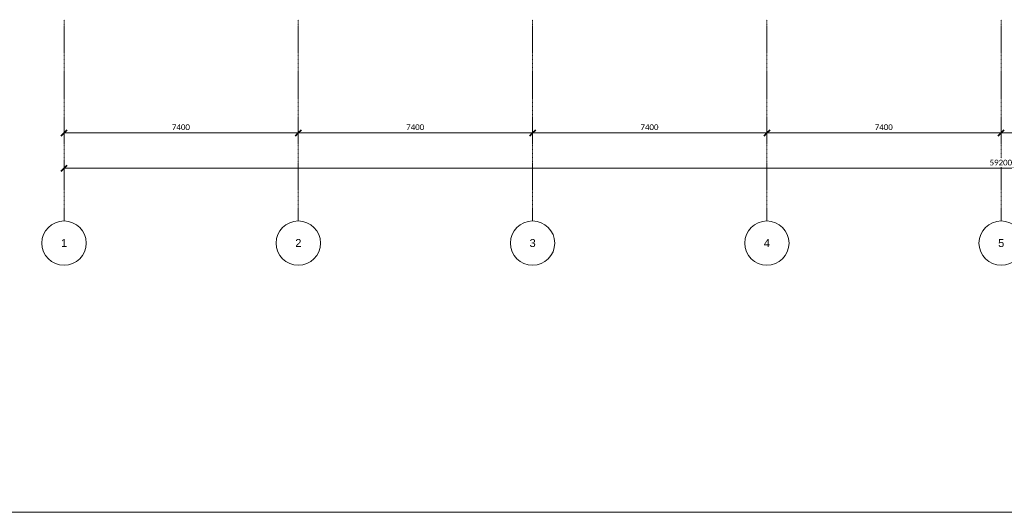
# Model space of a CAD drawing. Header units: millimetres. Extents: x 73705 to 433105, y 109410 to 279410.
# Tile 38 of 90: x 219681 to 250781, y 109410 to 124965. Entities that reach past the tile are written whole.
import ezdxf

# ---------------------------------------------------------------- set-up
doc = ezdxf.new("R2010")
doc.units = ezdxf.units.MM
doc.linetypes.add('Stramienlijn', pattern=[14, 8, -2, 2, -2])
for name, color, linetype, lineweight in [('A-ANNO-DIMS', 211, 'Continuous', 9), ('A-ANNO-DIMS-100', 211, 'Continuous', 9), ('A-DETL', 90, 'Continuous', 9), ('G-ANNO-TEXT', 231, 'Continuous', 9)]:
    doc.layers.add(name, color=color, linetype=linetype, lineweight=lineweight)
doc.styles.add('Arial', font='arial.ttf', dxfattribs={"height": 250})
doc.styles.add('Calibri', font='calibri.ttf', dxfattribs={"height": 180})
doc.dimstyles.new('maatvoering', dxfattribs={"dimscale": 304.8, "dimtxt": 211.922716, "dimasz": 0.656168, "dimexe": 0.328084, "dimexo": 0.0625, "dimgap": 0.065617, "dimtad": 1, "dimdec": 0, "dimzin": 0, "dimdsep": 46, "dimtxsty": 'Calibri', "dimblk1": 'OBLIQUE', "dimblk2": 'OBLIQUE', "dimsah": 1, "dimcen": 0.09, "dimazin": 0, "dimtfac": 1, "dimtdec": 4, "dimtix": 1, "dimtmove": 0, "dimatfit": 3, "dimfxl": 0.82021, "dimfxlon": 1, "dimtvp": 1, "dimtfill": 1, "dimtolj": 1, "dimtzin": 0, "dimarcsym": 2})

# ---------------------------------------------------------------- blocks, each defined once
blk = doc.blocks.new('DIMBLOCK99-BEGANE GROND')
at = {"layer": 'A-ANNO-DIMS-100'}
for p, q in [((221081, 121392), (221081, 121642)), ((228481, 121392), (228481, 121642)), ((221081, 121392), (228481, 121392)), ((221081, 121392), (221081, 121292)), ((228481, 121392), (228481, 121292))]:
    blk.add_line(p, q, dxfattribs=at)
at = {"layer": 'A-ANNO-DIMS-100', "lineweight": 40}
for p, q in [((221081, 121392), (220981, 121292)), ((221081, 121392), (221181, 121492)), ((228481, 121392), (228381, 121292)), ((228481, 121392), (228581, 121492))]:
    blk.add_line(p, q, dxfattribs=at)
at = {"layer": 'A-ANNO-DIMS-100', "color": 0, "insert": (224489, 121661), "char_height": 180, "width": 700.39, "attachment_point": 1, "line_spacing_factor": 1.158048, "style": 'Calibri', "bg_fill": 3, "box_fill_scale": 1.25, "bg_fill_color": 256, "bg_fill_true_color": 13158600, "bg_fill_transparency": 0}
blk.add_mtext('7400', dxfattribs=at)
blk = doc.blocks.new('_Oblique')
at = {"color": 0, "linetype": 'ByBlock', "lineweight": -2}
blk.add_line((-0.5, -0.5), (0.5, 0.5), dxfattribs=at)
blk = doc.blocks.new('DIMBLOCK100-BEGANE GROND')
at = {"layer": 'A-ANNO-DIMS-100'}
for p, q in [((228481, 121392), (228481, 121642)), ((235881, 121392), (235881, 121642)), ((228481, 121392), (235881, 121392)), ((228481, 121392), (228481, 121292)), ((235881, 121392), (235881, 121292))]:
    blk.add_line(p, q, dxfattribs=at)
at = {"layer": 'A-ANNO-DIMS-100', "lineweight": 40}
for p, q in [((228481, 121392), (228381, 121292)), ((228481, 121392), (228581, 121492)), ((235881, 121392), (235781, 121292)), ((235881, 121392), (235981, 121492))]:
    blk.add_line(p, q, dxfattribs=at)
at = {"layer": 'A-ANNO-DIMS-100', "color": 0, "insert": (231889, 121661), "char_height": 180, "width": 700.39, "attachment_point": 1, "line_spacing_factor": 1.158048, "style": 'Calibri', "bg_fill": 3, "box_fill_scale": 1.25, "bg_fill_color": 256, "bg_fill_true_color": 13158600, "bg_fill_transparency": 0}
blk.add_mtext('7400', dxfattribs=at)
blk = doc.blocks.new('DIMBLOCK101-BEGANE GROND')
at = {"layer": 'A-ANNO-DIMS-100'}
for p, q in [((235881, 121392), (235881, 121642)), ((243281, 121392), (243281, 121642)), ((235881, 121392), (243281, 121392)), ((235881, 121392), (235881, 121292)), ((243281, 121392), (243281, 121292))]:
    blk.add_line(p, q, dxfattribs=at)
at = {"layer": 'A-ANNO-DIMS-100', "lineweight": 40}
for p, q in [((235881, 121392), (235781, 121292)), ((235881, 121392), (235981, 121492)), ((243281, 121392), (243181, 121292)), ((243281, 121392), (243381, 121492))]:
    blk.add_line(p, q, dxfattribs=at)
at = {"layer": 'A-ANNO-DIMS-100', "color": 0, "insert": (239289, 121661), "char_height": 180, "width": 700.39, "attachment_point": 1, "line_spacing_factor": 1.158048, "style": 'Calibri', "bg_fill": 3, "box_fill_scale": 1.25, "bg_fill_color": 256, "bg_fill_true_color": 13158600, "bg_fill_transparency": 0}
blk.add_mtext('7400', dxfattribs=at)
blk = doc.blocks.new('DIMBLOCK102-BEGANE GROND')
at = {"layer": 'A-ANNO-DIMS-100'}
for p, q in [((243281, 121392), (243281, 121642)), ((250681, 121392), (250681, 121642)), ((243281, 121392), (250681, 121392)), ((243281, 121392), (243281, 121292)), ((250681, 121392), (250681, 121292))]:
    blk.add_line(p, q, dxfattribs=at)
at = {"layer": 'A-ANNO-DIMS-100', "lineweight": 40}
for p, q in [((243281, 121392), (243181, 121292)), ((243281, 121392), (243381, 121492)), ((250681, 121392), (250581, 121292)), ((250681, 121392), (250781, 121492))]:
    blk.add_line(p, q, dxfattribs=at)
at = {"layer": 'A-ANNO-DIMS-100', "color": 0, "insert": (246689, 121661), "char_height": 180, "width": 700.39, "attachment_point": 1, "line_spacing_factor": 1.158048, "style": 'Calibri', "bg_fill": 3, "box_fill_scale": 1.25, "bg_fill_color": 256, "bg_fill_true_color": 13158600, "bg_fill_transparency": 0}
blk.add_mtext('7400', dxfattribs=at)
blk = doc.blocks.new('DIMBLOCK103-BEGANE GROND')
at = {"layer": 'A-ANNO-DIMS-100'}
for p, q in [((250681, 121392), (250681, 121642)), ((258081, 121392), (258081, 121642)), ((250681, 121392), (258081, 121392)), ((250681, 121392), (250681, 121292)), ((258081, 121392), (258081, 121292))]:
    blk.add_line(p, q, dxfattribs=at)
at = {"layer": 'A-ANNO-DIMS-100', "lineweight": 40}
for p, q in [((250681, 121392), (250581, 121292)), ((250681, 121392), (250781, 121492)), ((258081, 121392), (257981, 121292)), ((258081, 121392), (258181, 121492))]:
    blk.add_line(p, q, dxfattribs=at)
at = {"layer": 'A-ANNO-DIMS-100', "color": 0, "insert": (254089, 121661), "char_height": 180, "width": 700.39, "attachment_point": 1, "line_spacing_factor": 1.158048, "style": 'Calibri', "bg_fill": 3, "box_fill_scale": 1.25, "bg_fill_color": 256, "bg_fill_true_color": 13158600, "bg_fill_transparency": 0}
blk.add_mtext('7400', dxfattribs=at)
blk = doc.blocks.new('DIMBLOCK107-BEGANE GROND')
at = {"layer": 'A-ANNO-DIMS-100'}
for p, q in [((221081, 120273), (221081, 120523)), ((280281, 120273), (280281, 120523)), ((221081, 120273), (280281, 120273)), ((221081, 120273), (221081, 120173)), ((280281, 120273), (280281, 120173))]:
    blk.add_line(p, q, dxfattribs=at)
at = {"layer": 'A-ANNO-DIMS-100', "lineweight": 40}
for p, q in [((221081, 120273), (221181, 120373)), ((280281, 120273), (280381, 120373)), ((221081, 120273), (220981, 120173)), ((280281, 120273), (280181, 120173))]:
    blk.add_line(p, q, dxfattribs=at)
at = {"layer": 'A-ANNO-DIMS-100', "color": 0, "insert": (250316, 120543), "char_height": 180, "width": 875.48, "attachment_point": 1, "line_spacing_factor": 1.158048, "style": 'Calibri', "bg_fill": 3, "box_fill_scale": 1.25, "bg_fill_color": 256, "bg_fill_true_color": 13158600, "bg_fill_transparency": 0}
blk.add_mtext('59200', dxfattribs=at)

msp = doc.modelspace()

# ---------------------------------------------------------------- linework, layer by layer
at = {"layer": 'A-DETL', "linetype": 'Stramienlijn'}
for p, q in [((221081.1, 124965), (221081.1, 118610.2)), ((228481.1, 124965), (228481.1, 118610.2)), ((235881.1, 124965), (235881.1, 118610.2)), ((243281.1, 124965), (243281.1, 118610.2)), ((250681.1, 124965), (250681.1, 118610.2))]:
    msp.add_line(p, q, dxfattribs=at)
at = {"layer": 'A-DETL'}
msp.add_line((313304.8, 109410.2), (193504.8, 109410.2), dxfattribs=at)
for centre in [(221081.1, 117910.2), (228481.1, 117910.2), (235881.1, 117910.2), (243281.1, 117910.2), (250681.1, 117910.2)]:
    msp.add_circle(centre, 700, dxfattribs=at)

# ---------------------------------------------------------------- texts
at = {"layer": 'G-ANNO-TEXT', "color": 142, "char_height": 250, "width": 232.489, "attachment_point": 1, "style": 'Arial'}
for s, insert in [('1', (220985.7, 118037.8)), ('2', (228385.7, 118037.8)), ('3', (235785.7, 118037.8)), ('4', (243185.7, 118037.8)), ('5', (250585.7, 118037.8))]:
    msp.add_mtext(s, dxfattribs=dict(at, insert=insert))

# ---------------------------------------------------------------- next in the draw order: dimensions: what is measured, and where the dimension line sits
at = {"layer": 'A-ANNO-DIMS'}
for base, p1, p2, override, picture, middle in [((228481.1, 121391.6), (221081.1, 121641.6), (228481.1, 121641.6), {"dimpost": '<>', "dimfxl": 7400}, 'DIMBLOCK99-BEGANE GROND', (224781.1, 121503.8)), ((280281.1, 120273.4), (221081.1, 120523.4), (280281.1, 120523.4), {"dimpost": '<>', "dimfxl": 59200}, 'DIMBLOCK107-BEGANE GROND', (250681.1, 120385.7))]:
    dim = msp.add_linear_dim(base=base, p1=p1, p2=p2, dimstyle='maatvoering', override=override, dxfattribs=at)
    dim.commit()
    dim.dimension.update_dxf_attribs({"geometry": picture, "text_midpoint": middle})

# ---------------------------------------------------------------- next in the draw order: dimensions: what is measured, and where the dimension line sits
dim = msp.add_linear_dim(base=(235881.1, 121391.6), p1=(228481.1, 121641.6), p2=(235881.1, 121641.6), dimstyle='maatvoering', override={"dimpost": '<>', "dimfxl": 7400}, dxfattribs=at)
dim.commit()
dim.dimension.update_dxf_attribs({"geometry": 'DIMBLOCK100-BEGANE GROND', "text_midpoint": (232181.1, 121503.8)})

# ---------------------------------------------------------------- next in the draw order: dimensions: what is measured, and where the dimension line sits
dim = msp.add_linear_dim(base=(243281.1, 121391.6), p1=(235881.1, 121641.6), p2=(243281.1, 121641.6), dimstyle='maatvoering', override={"dimpost": '<>', "dimfxl": 7400}, dxfattribs=at)
dim.commit()
dim.dimension.update_dxf_attribs({"geometry": 'DIMBLOCK101-BEGANE GROND', "text_midpoint": (239581.1, 121503.8)})

# ---------------------------------------------------------------- next in the draw order: dimensions: what is measured, and where the dimension line sits
dim = msp.add_linear_dim(base=(250681.1, 121391.6), p1=(243281.1, 121641.6), p2=(250681.1, 121641.6), dimstyle='maatvoering', override={"dimpost": '<>', "dimfxl": 7400}, dxfattribs=at)
dim.commit()
dim.dimension.update_dxf_attribs({"geometry": 'DIMBLOCK102-BEGANE GROND', "text_midpoint": (246981.1, 121503.8)})

# ---------------------------------------------------------------- next in the draw order: dimensions: what is measured, and where the dimension line sits
dim = msp.add_linear_dim(base=(258081.1, 121391.6), p1=(250681.1, 121641.6), p2=(258081.1, 121641.6), dimstyle='maatvoering', override={"dimpost": '<>', "dimfxl": 7400}, dxfattribs=at)
dim.commit()
dim.dimension.update_dxf_attribs({"geometry": 'DIMBLOCK103-BEGANE GROND', "text_midpoint": (254381.1, 121503.8)})

doc.saveas('drawing.dxf')
